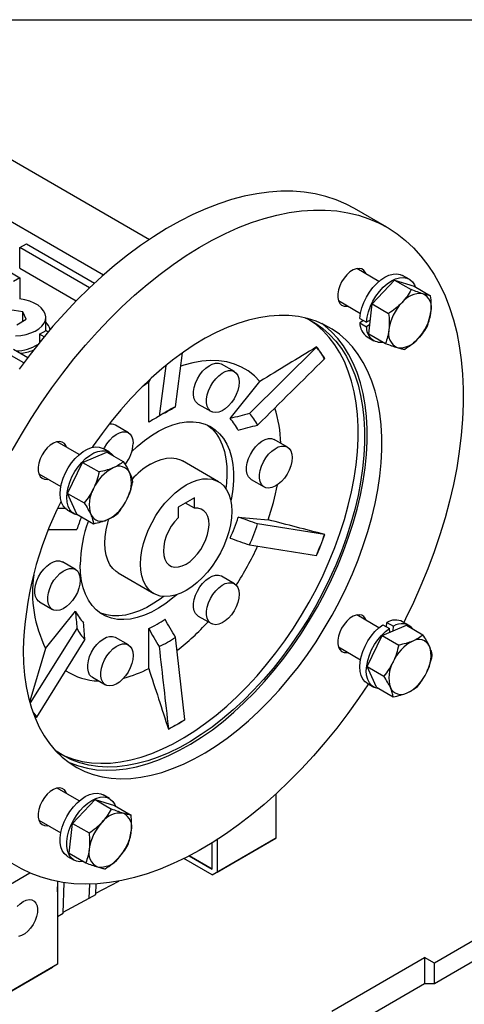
# Model space of a CAD drawing. Header units: millimetres. Extents: x 25 to 1092, y 25 to 838.
# Tile 7 of 8: x 835 to 932, y 625 to 838. Entities that reach past the tile are written whole.
import ezdxf

# ---------------------------------------------------------------- set-up
doc = ezdxf.new("R2010")
doc.units = ezdxf.units.MM
doc.header["$LTSCALE"] = 4
doc.linetypes.add('SLD-Solid', pattern=[0])
doc.layers.add('TEXT', color=140, linetype='SLD-Solid', lineweight=25)

msp = doc.modelspace()

# ---------------------------------------------------------------- linework, layer by layer
for p, q in [((827.241, 811.462), (863.452, 790.558)), ((796.482, 804.727), (835.373, 782.276)), ((853.478, 782.845), (815.574, 804.727)), ((914.982, 793.208), (907.911, 797.29)), ((835.373, 788.807), (836.787, 789.623)), ((836.787, 789.623), (851.549, 781.102)), ((850.471, 780.091), (835.373, 788.807)), ((835.373, 784.316), (835.373, 788.807)), ((835.373, 784.316), (847.598, 777.258)), ((913.251, 781.471), (908.44, 784.249)), ((835.373, 782.276), (833.958, 781.459)), ((835.373, 782.276), (835.373, 777.661)), ((911.748, 776.598), (916.653, 781.77)), ((916.653, 781.77), (920.259, 779.688)), ((916.653, 781.77), (920.861, 780.463)), ((919.806, 781.96), (918.391, 782.777)), ((920.861, 780.463), (924.467, 778.382)), ((904.44, 777.321), (909.252, 774.543)), ((836, 774.882), (833.211, 775.313)), ((836.747, 773.272), (836, 774.882)), ((836, 772.841), (836, 774.882)), ((911.051, 770.12), (911.748, 776.598)), ((911.748, 776.598), (915.354, 774.516)), ((834.706, 772.094), (836.747, 773.272)), ((840.958, 770.805), (840.958, 773.703)), ((909.114, 773.468), (910.528, 772.651)), ((909.906, 773.01), (909.114, 772.481)), ((911.367, 773.06), (910.528, 772.651)), ((839.615, 770.03), (841.029, 770.846)), ((841.029, 770.846), (841.519, 770.564)), ((841.973, 771.037), (841.867, 771.091)), ((909.114, 772.481), (910.528, 771.665)), ((911.271, 772.161), (910.528, 771.665)), ((840.6, 769.461), (839.615, 770.03)), ((839.615, 770.03), (839.615, 768.252)), ((910.692, 769.439), (912.106, 768.623)), ((911.051, 770.12), (914.657, 768.038)), ((833.958, 766.764), (837.063, 764.972)), ((899.689, 767.244), (885.171, 752.866)), ((899.722, 767.284), (899.689, 767.244)), ((836.212, 763.83), (832.544, 765.948)), ((869.095, 754.304), (870.62, 765.988)), ((901.457, 764.728), (901.489, 764.769)), ((866.982, 763.169), (865.559, 752.263)), ((881.89, 761.926), (879.061, 763.559)), ((863.626, 760.221), (863.303, 759.603)), ((880.958, 751.733), (887.444, 759.802)), ((863.303, 759.603), (861.876, 758.626)), ((863.303, 750.955), (863.303, 759.603)), ((874.062, 754.898), (876.89, 753.266)), ((858.909, 748.66), (856.08, 750.292)), ((893.38, 745.577), (890.552, 747.21)), ((848.251, 743.948), (843.44, 746.726)), ((854.806, 744.436), (853.391, 745.253)), ((848.929, 742.262), (854.191, 744.494)), ((854.191, 744.494), (857.796, 742.412)), ((845.695, 735.536), (848.929, 742.262)), ((848.929, 742.262), (852.535, 740.181)), ((878.434, 738.064), (870.656, 742.554)), ((839.44, 739.797), (844.252, 737.019)), ((885.552, 738.55), (888.381, 736.917)), ((845.695, 735.536), (849.301, 733.454)), ((847.721, 731.042), (845.695, 735.536)), ((873.203, 734.554), (869.667, 732.513)), ((873.203, 732.299), (873.203, 734.554)), ((845.394, 732.244), (843.602, 732.236)), ((869.667, 732.513), (869.667, 730.258)), ((873.203, 732.299), (871.25, 733.426)), ((845.692, 731.916), (847.106, 731.099)), ((847.721, 731.042), (851.327, 728.96)), ((882.725, 730.392), (889.212, 729.812)), ((901.457, 726.63), (886.939, 728.915)), ((841.656, 727.678), (847.715, 727.707)), ((901.489, 726.627), (901.457, 726.63)), ((899.689, 722.074), (899.722, 722.071)), ((847.418, 719.044), (844.59, 720.677)), ((856.657, 718.305), (864.436, 713.815)), ((881.89, 715.962), (879.061, 717.595)), ((839.59, 712.016), (842.419, 710.383)), ((840.931, 701.94), (847.417, 710.008)), ((874.062, 708.934), (876.89, 707.301)), ((913.251, 706.412), (908.44, 709.19)), ((913.929, 704.726), (919.191, 706.958)), ((914.114, 707.07), (915.529, 706.253)), ((914.907, 706.612), (914.969, 707.563)), ((914.969, 707.563), (916.383, 706.747)), ((916.317, 705.739), (916.383, 706.747)), ((919.806, 706.901), (918.391, 707.717)), ((919.191, 706.958), (922.796, 704.876)), ((847.715, 706.271), (837.6, 690.131)), ((858.909, 702.695), (856.08, 704.328)), ((863.303, 697.582), (863.303, 706.231)), ((871.117, 686.53), (869.095, 704.359)), ((910.695, 698), (913.929, 704.726)), ((913.929, 704.726), (917.535, 702.645)), ((915.587, 705.429), (915.529, 706.253)), ((839.009, 687.043), (849.482, 703.756)), ((904.44, 702.261), (909.252, 699.483)), ((840.931, 701.94), (837.493, 690.466)), ((910.695, 698), (914.301, 695.919)), ((912.721, 693.506), (910.695, 698)), ((851.081, 695.667), (853.909, 694.035)), ((910.692, 694.38), (912.106, 693.563)), ((912.721, 693.506), (916.327, 691.424)), ((838.977, 687.003), (839.009, 687.043)), ((871.117, 686.487), (871.117, 686.53)), ((867.581, 684.489), (867.581, 684.446)), ((848.251, 668.888), (843.44, 671.666)), ((854.806, 669.377), (853.391, 670.193)), ((890.88, 670.371), (890.88, 660.816)), ((846.748, 664.014), (851.653, 669.186)), ((851.653, 669.186), (855.259, 667.105)), ((851.653, 669.186), (855.861, 667.88)), ((855.861, 667.88), (859.467, 665.798)), ((839.44, 664.738), (844.252, 661.96)), ((846.051, 657.536), (846.748, 664.014)), ((846.748, 664.014), (850.354, 661.933)), ((877.092, 652.856), (889.82, 660.204)), ((877.092, 654.081), (877.092, 659.821)), ((878.153, 653.469), (890.88, 660.816)), ((878.153, 660.491), (878.153, 653.469)), ((890.88, 660.816), (889.82, 660.204)), ((846.051, 657.536), (849.657, 655.455)), ((845.692, 656.856), (847.106, 656.04)), ((877.092, 652.856), (870.957, 656.398)), ((877.092, 654.081), (872.087, 656.971)), ((872.087, 656.971), (877.092, 654.081)), ((965.587, 656.988), (925.282, 633.721)), ((830.776, 649.39), (837.525, 653.286)), ((878.153, 653.469), (877.092, 652.856)), ((843.504, 651.419), (843.504, 633.467)), ((843.504, 649.14), (843.574, 651.406)), ((844.752, 644.541), (844.956, 651.172)), ((851.823, 648.623), (851.893, 650.909)), ((851.83, 648.85), (856.796, 651.52)), ((965.587, 652.497), (925.282, 629.23)), ((850.409, 647.806), (850.502, 650.85)), ((844.759, 644.768), (850.409, 647.806)), ((850.409, 647.806), (851.823, 648.623)), ((843.504, 643.821), (844.752, 644.541)), ((903.008, 623.312), (923.16, 634.945)), ((923.16, 634.945), (923.16, 629.23)), ((925.282, 633.721), (923.16, 634.945)), ((925.282, 633.721), (923.16, 634.945)), ((829.716, 625.507), (842.444, 632.854)), ((843.504, 633.467), (830.776, 626.119)), ((843.504, 633.467), (842.444, 632.854)), ((925.282, 629.23), (925.282, 633.721)), ((923.16, 629.23), (906.897, 619.841)), ((925.282, 629.23), (923.16, 629.23))]:
    msp.add_line(p, q)
at = {"flags": 128}
for points in [[(907.911, 797.29), (906.116, 798.237), (903.971, 799.155), (901.735, 799.894), (899.413, 800.45), (897.012, 800.824), (894.537, 801.013), (891.994, 801.018), (889.391, 800.839), (886.734, 800.475), (884.029, 799.929), (881.283, 799.2), (878.503, 798.292), (875.697, 797.206), (872.871, 795.945), (870.032, 794.513), (867.188, 792.912), (864.346, 791.148), (861.513, 789.224), (858.696, 787.145), (855.902, 784.917), (853.139, 782.545), (850.412, 780.035), (847.73, 777.393), (845.099, 774.627), (842.526, 771.743), (840.016, 768.748), (837.577, 765.651), (835.215, 762.458)], [(833.718, 744.818), (835.717, 748.308), (837.815, 751.737), (840.006, 755.096), (842.286, 758.376), (844.648, 761.569), (847.087, 764.666), (849.597, 767.661), (852.17, 770.545), (854.801, 773.311), (857.483, 775.953), (860.21, 778.463), (862.973, 780.835), (865.767, 783.063), (868.584, 785.142), (871.417, 787.066), (874.259, 788.83), (877.103, 790.431), (879.942, 791.863), (882.768, 793.124), (885.574, 794.21), (888.354, 795.118), (891.1, 795.847), (893.805, 796.393), (896.462, 796.757), (899.065, 796.936), (901.608, 796.931), (904.083, 796.742), (906.484, 796.368), (908.806, 795.812), (911.042, 795.073), (913.188, 794.155), (915.236, 793.06), (917.183, 791.79), (919.024, 790.348), (920.753, 788.738), (922.366, 786.965), (923.86, 785.032), (925.23, 782.945), (926.473, 780.709), (927.586, 778.329), (928.567, 775.812), (929.412, 773.163), (930.119, 770.39), (930.687, 767.5), (931.114, 764.5), (931.4, 761.397), (931.542, 758.199), (931.542, 754.914), (931.4, 751.552), (931.114, 748.119), (930.687, 744.625), (930.119, 741.079), (929.412, 737.49), (928.567, 733.866), (927.586, 730.217), (926.473, 726.552), (925.23, 722.88), (923.86, 719.211), (922.366, 715.554), (920.753, 711.917), (919.024, 708.311), (918.65, 707.567)], [(910.501, 783.059), (910.358, 783.4), (910.004, 783.876), (909.531, 784.18), (908.961, 784.297), (908.322, 784.222), (907.643, 783.958), (906.956, 783.519), (906.293, 782.924), (905.685, 782.2), (905.16, 781.383), (904.744, 780.51), (904.455, 779.622), (904.307, 778.761), (904.307, 777.967), (904.455, 777.276), (904.744, 776.722), (905.16, 776.329), (905.685, 776.118), (906.293, 776.097), (906.502, 776.131)], [(909.114, 773.468), (909.258, 774.578), (909.547, 775.729), (909.973, 776.891), (910.524, 778.032), (911.184, 779.12), (911.937, 780.125), (912.761, 781.021), (913.633, 781.782), (914.53, 782.389), (915.428, 782.823), (916.301, 783.074), (917.126, 783.134), (917.881, 783.002), (918.391, 782.777)], [(910.528, 772.651), (910.673, 773.761), (910.962, 774.913), (911.387, 776.075), (911.938, 777.215), (912.599, 778.303), (913.351, 779.309), (914.175, 780.205), (915.047, 780.966), (915.944, 781.572), (916.842, 782.007), (917.715, 782.257), (918.54, 782.317), (919.295, 782.185), (919.958, 781.865), (920.512, 781.365), (920.941, 780.698), (921.098, 780.326)], [(834.404, 769.671), (835.578, 769.772), (836.706, 769.987), (837.754, 770.308), (838.694, 770.727), (839.497, 771.232), (840.141, 771.808), (840.607, 772.438), (840.881, 773.105), (840.957, 773.789), (840.831, 774.471), (840.508, 775.13), (839.996, 775.749), (839.31, 776.308), (838.471, 776.793), (837.501, 777.189), (836.43, 777.484), (835.288, 777.671)], [(836.08, 701.447), (836.152, 698.751), (836.369, 696.148), (836.729, 693.649), (837.232, 691.262), (837.875, 688.997), (838.656, 686.861), (839.572, 684.864), (840.62, 683.011), (841.795, 681.311), (843.094, 679.768), (844.512, 678.391), (846.043, 677.182), (847.681, 676.147), (849.421, 675.29), (851.256, 674.614), (853.179, 674.121), (855.184, 673.813), (857.262, 673.691), (859.405, 673.757), (861.607, 674.009), (863.859, 674.446), (866.151, 675.067), (868.477, 675.87), (870.827, 676.852), (873.192, 678.009), (875.564, 679.336), (877.933, 680.829), (880.292, 682.483), (882.631, 684.29), (884.941, 686.245), (887.214, 688.34), (889.442, 690.567), (891.615, 692.918), (893.727, 695.385), (895.769, 697.957), (897.734, 700.626), (899.614, 703.382), (901.402, 706.214), (903.092, 709.111), (904.678, 712.064), (906.153, 715.061), (907.512, 718.09), (908.749, 721.142), (909.862, 724.203), (910.844, 727.263), (911.693, 730.311), (912.405, 733.335), (912.978, 736.324), (913.41, 739.267), (913.699, 742.152), (913.843, 744.97), (913.843, 747.709), (913.699, 750.359), (913.41, 752.911), (912.978, 755.356), (912.405, 757.683), (911.693, 759.884), (910.844, 761.952), (909.862, 763.878), (908.749, 765.655), (907.512, 767.277), (906.153, 768.738), (904.678, 770.032), (903.092, 771.154), (901.402, 772.1), (899.614, 772.868), (897.734, 773.452), (895.769, 773.853), (893.727, 774.068), (891.615, 774.096), (889.442, 773.937), (887.214, 773.593), (884.941, 773.063), (882.631, 772.35), (880.292, 771.458), (877.933, 770.388), (875.564, 769.145), (873.192, 767.734), (870.827, 766.16), (868.477, 764.429), (866.151, 762.547), (863.859, 760.521), (861.607, 758.359), (859.405, 756.069), (857.262, 753.659), (855.184, 751.138), (853.179, 748.516), (851.256, 745.803), (851.047, 745.496)], [(897.234, 773.574), (897.86, 773.28), (899.527, 772.347), (901.091, 771.24), (902.546, 769.963), (903.886, 768.523), (905.107, 766.923), (906.204, 765.17), (907.173, 763.27), (908.01, 761.23), (908.713, 759.059), (909.278, 756.764), (909.704, 754.353), (909.989, 751.835), (910.131, 749.221), (910.131, 746.519), (909.989, 743.74), (909.704, 740.894), (909.278, 737.991), (908.713, 735.043), (908.01, 732.061), (907.173, 729.054), (906.204, 726.036), (905.107, 723.016), (903.886, 720.007), (902.546, 717.018), (901.091, 714.062), (899.527, 711.15), (897.86, 708.292), (896.096, 705.499), (894.242, 702.781), (892.304, 700.148), (890.289, 697.611), (888.206, 695.178), (886.062, 692.859), (883.865, 690.662), (881.623, 688.595), (879.344, 686.667), (877.037, 684.884), (874.711, 683.254), (872.374, 681.781), (870.034, 680.471), (867.701, 679.331), (865.384, 678.362), (863.09, 677.57), (860.828, 676.957), (858.607, 676.526), (856.436, 676.277), (854.321, 676.213), (852.272, 676.333), (850.295, 676.636), (848.398, 677.123), (846.588, 677.79), (844.871, 678.635), (843.255, 679.656), (843.086, 679.777)], [(843.971, 679.174), (845.18, 678.602), (846.99, 677.935), (848.887, 677.449), (850.864, 677.145), (852.914, 677.025), (855.029, 677.09), (857.2, 677.338), (859.421, 677.77), (861.683, 678.382), (863.976, 679.175), (866.294, 680.143), (868.627, 681.284), (870.966, 682.593), (873.304, 684.066), (875.63, 685.697), (877.937, 687.48), (880.216, 689.408), (882.458, 691.474), (884.655, 693.671), (886.799, 695.99), (888.882, 698.423), (890.897, 700.96), (892.834, 703.593), (894.689, 706.311), (896.453, 709.104), (898.12, 711.962), (899.684, 714.875), (901.138, 717.831), (902.479, 720.819), (903.7, 723.828), (904.797, 726.848), (905.766, 729.867), (906.603, 732.873), (907.306, 735.856), (907.871, 738.804), (908.297, 741.706), (908.582, 744.552), (908.724, 747.331), (908.724, 750.033), (908.582, 752.648), (908.297, 755.165), (907.871, 757.576), (907.306, 759.871), (906.603, 762.043), (905.766, 764.082), (904.797, 765.982), (903.7, 767.735), (902.479, 769.335), (901.138, 770.776), (899.684, 772.052), (898.199, 773.109)], [(845.928, 677.264), (846.239, 677.127), (848.074, 676.451), (849.997, 675.958), (852.002, 675.65), (854.08, 675.528), (856.224, 675.594), (858.425, 675.845), (860.677, 676.283), (862.969, 676.904), (865.295, 677.707), (867.645, 678.689), (870.01, 679.846), (872.382, 681.173), (874.751, 682.666), (877.11, 684.32), (879.449, 686.127), (881.759, 688.082), (884.032, 690.177), (886.26, 692.404), (888.433, 694.755), (890.545, 697.222), (892.587, 699.794), (894.552, 702.463), (896.432, 705.219), (898.22, 708.051), (899.91, 710.948), (901.496, 713.901), (902.971, 716.898), (904.33, 719.927), (905.568, 722.979), (906.68, 726.04), (907.662, 729.1), (908.511, 732.148), (909.223, 735.172), (909.796, 738.161), (910.228, 741.103), (910.517, 743.989), (910.661, 746.806), (910.661, 749.546), (910.517, 752.196), (910.228, 754.748), (909.796, 757.193), (909.223, 759.52), (908.511, 761.721), (907.662, 763.789), (906.68, 765.715), (905.568, 767.492), (904.33, 769.114), (902.971, 770.575), (901.496, 771.869), (900.831, 772.37)], [(887.444, 759.802), (886.238, 761.025), (884.91, 762.066), (883.465, 762.917), (881.914, 763.575), (880.265, 764.035), (878.527, 764.295), (876.711, 764.353), (874.828, 764.209), (872.887, 763.863), (870.901, 763.318), (870.244, 763.097)], [(874.062, 754.898), (873.879, 755.021), (873.47, 755.463), (873.188, 756.059), (873.044, 756.785), (873.044, 757.611), (873.188, 758.504), (873.47, 759.426), (873.879, 760.339), (874.397, 761.208), (875.005, 761.995), (875.675, 762.67), (876.383, 763.203), (877.097, 763.573), (877.789, 763.766), (878.432, 763.773), (878.997, 763.594), (879.061, 763.559)], [(882.926, 759.637), (882.853, 758.773), (882.639, 757.861), (882.292, 756.939), (881.826, 756.043), (881.26, 755.211), (880.618, 754.476), (879.925, 753.869), (879.211, 753.415), (878.504, 753.132), (877.833, 753.032), (877.226, 753.118), (876.707, 753.388), (876.299, 753.83), (876.017, 754.426), (875.873, 755.152), (875.873, 755.978), (876.017, 756.871), (876.299, 757.793), (876.707, 758.707), (877.226, 759.575), (877.833, 760.363), (878.504, 761.037), (879.211, 761.57), (879.925, 761.941), (880.618, 762.133), (881.26, 762.14), (881.826, 761.961), (882.292, 761.603), (882.639, 761.082), (882.853, 760.417), (882.926, 759.637)], [(866.839, 752.996), (866.398, 752.782), (866.197, 752.68)], [(859.673, 744.645), (860.833, 745.721), (862.356, 746.977), (863.903, 748.08), (865.461, 749.021), (867.015, 749.792), (868.551, 750.385), (870.058, 750.796), (871.52, 751.021), (872.926, 751.057), (874.262, 750.905), (875.518, 750.566), (876.683, 750.043), (877.745, 749.34), (878.695, 748.464), (879.526, 747.422), (880.23, 746.224), (880.801, 744.88), (881.234, 743.401), (881.524, 741.802), (881.67, 740.095), (881.67, 738.296), (881.524, 736.421), (881.234, 734.486), (881.119, 733.9)], [(876.092, 750.337), (877.054, 749.515), (877.916, 748.514), (878.652, 747.354), (879.257, 746.045), (879.724, 744.599), (880.051, 743.028), (880.233, 741.347), (880.269, 739.57), (880.16, 737.712), (880.026, 736.579)], [(853.58, 745.144), (853.726, 745.44), (854.245, 746.308), (854.852, 747.096), (855.523, 747.77), (856.23, 748.303), (856.944, 748.674), (857.637, 748.867), (858.279, 748.874), (858.845, 748.695), (859.311, 748.337), (859.658, 747.815), (859.872, 747.15), (859.945, 746.37)], [(885.552, 738.55), (885.369, 738.672), (884.961, 739.114), (884.679, 739.71), (884.535, 740.436), (884.535, 741.262), (884.679, 742.155), (884.961, 743.077), (885.369, 743.991), (885.888, 744.859), (886.495, 745.646), (887.166, 746.321), (887.873, 746.854), (888.587, 747.225), (889.28, 747.417), (889.922, 747.424), (890.488, 747.245), (890.552, 747.21)], [(845.501, 745.535), (845.358, 745.876), (845.004, 746.352), (844.531, 746.656), (843.961, 746.773), (843.322, 746.698), (842.643, 746.435), (841.956, 745.995), (841.293, 745.4), (840.685, 744.677), (840.16, 743.86), (839.744, 742.987), (839.455, 742.099), (839.307, 741.237), (839.307, 740.443), (839.455, 739.752), (839.744, 739.198), (840.16, 738.806), (840.685, 738.594), (841.293, 738.573), (841.502, 738.607)], [(845.692, 731.916), (845.255, 732.233), (844.76, 732.816), (844.397, 733.557), (844.173, 734.436), (844.097, 735.428), (844.17, 736.506), (844.389, 737.641), (844.749, 738.802), (845.241, 739.957), (845.85, 741.075), (846.56, 742.124), (847.352, 743.076), (848.203, 743.906), (849.091, 744.59), (849.992, 745.11), (850.88, 745.451), (851.732, 745.605), (852.523, 745.566), (853.233, 745.337), (853.391, 745.253)], [(848.223, 730.752), (847.994, 730.782), (847.281, 731.007), (846.669, 731.417), (846.175, 732), (845.811, 732.741), (845.588, 733.619), (845.511, 734.611), (845.584, 735.69), (845.803, 736.825), (846.164, 737.986), (846.655, 739.141), (847.264, 740.258), (847.974, 741.307), (848.766, 742.26), (849.618, 743.09), (850.506, 743.774), (851.406, 744.294), (852.294, 744.635), (853.146, 744.788), (853.937, 744.75), (854.648, 744.52), (855.257, 744.106), (855.664, 743.643)], [(894.416, 743.288), (894.344, 742.424), (894.129, 741.513), (893.782, 740.59), (893.316, 739.694), (892.751, 738.862), (892.108, 738.127), (891.416, 737.52), (890.701, 737.066), (889.994, 736.783), (889.323, 736.683), (888.716, 736.769), (888.198, 737.039), (887.789, 737.481), (887.507, 738.077), (887.363, 738.803), (887.363, 739.629), (887.507, 740.522), (887.789, 741.444), (888.198, 742.358), (888.716, 743.226), (889.323, 744.014), (889.994, 744.688), (890.701, 745.221), (891.416, 745.592), (892.108, 745.784), (892.751, 745.791), (893.316, 745.612), (893.782, 745.255), (894.129, 744.733), (894.344, 744.068), (894.416, 743.288)], [(863.657, 741.861), (864.85, 742.467), (866.026, 742.897), (867.167, 743.145), (868.257, 743.208), (869.28, 743.084), (870.221, 742.776), (870.656, 742.554)], [(861.536, 720.224), (861.608, 721.644), (861.823, 723.126), (862.179, 724.65), (862.669, 726.192), (863.288, 727.73), (864.025, 729.242), (864.87, 730.706), (865.812, 732.101), (866.835, 733.406), (867.925, 734.602), (869.066, 735.671), (870.242, 736.599), (871.435, 737.371), (872.628, 737.976), (873.804, 738.406), (874.945, 738.655), (876.036, 738.717), (877.059, 738.594), (878, 738.286), (878.845, 737.798), (879.582, 737.136), (880.201, 736.312), (880.691, 735.337), (881.047, 734.224), (881.262, 732.99), (881.335, 731.654), (881.262, 730.235), (881.047, 728.752), (880.691, 727.229), (880.201, 725.687), (879.582, 724.149), (878.845, 722.636), (878, 721.172), (877.059, 719.778), (876.036, 718.473), (874.945, 717.277), (873.804, 716.208), (872.628, 715.28), (871.435, 714.508), (870.242, 713.902), (869.066, 713.472), (867.925, 713.224), (866.835, 713.161), (865.812, 713.285), (864.87, 713.593), (864.025, 714.081), (863.288, 714.742), (862.669, 715.567), (862.179, 716.542), (861.823, 717.655), (861.608, 718.888), (861.536, 720.224)], [(869.667, 730.258), (868.896, 729.38), (868.2, 728.398), (867.602, 727.343), (867.119, 726.245), (866.765, 725.139), (866.552, 724.056), (866.486, 723.03), (866.568, 722.091), (866.796, 721.268), (867.164, 720.586), (867.659, 720.064), (868.269, 719.718), (868.973, 719.559), (869.752, 719.592), (870.58, 719.816), (871.435, 720.224), (872.29, 720.803), (873.119, 721.536), (873.897, 722.402), (874.601, 723.374), (875.211, 724.423), (875.707, 725.517), (876.074, 726.625), (876.303, 727.711), (876.385, 728.745), (876.318, 729.694), (876.105, 730.53), (875.751, 731.229), (875.268, 731.768), (874.67, 732.133), (873.975, 732.312), (873.203, 732.299)], [(856.657, 718.305), (856.247, 718.571), (855.51, 719.232), (854.891, 720.057), (854.401, 721.032), (854.045, 722.145), (853.83, 723.378), (853.757, 724.715), (853.83, 726.134), (854.045, 727.617), (854.401, 729.14), (854.662, 730.01)], [(839.59, 712.016), (839.408, 712.139), (838.999, 712.581), (838.717, 713.177), (838.573, 713.903), (838.573, 714.729), (838.717, 715.621), (838.999, 716.543), (839.408, 717.457), (839.926, 718.326), (840.533, 719.113), (841.204, 719.787), (841.911, 720.321), (842.626, 720.691), (843.318, 720.884), (843.96, 720.891), (844.526, 720.712), (844.59, 720.677)], [(848.454, 716.755), (848.382, 715.891), (848.168, 714.979), (847.82, 714.057), (847.354, 713.161), (846.789, 712.329), (846.146, 711.594), (845.454, 710.987), (844.739, 710.533), (844.032, 710.25), (843.362, 710.149), (842.754, 710.236), (842.236, 710.506), (841.827, 710.948), (841.545, 711.544), (841.401, 712.27), (841.401, 713.096), (841.545, 713.989), (841.827, 714.911), (842.236, 715.824), (842.754, 716.693), (843.362, 717.48), (844.032, 718.155), (844.739, 718.688), (845.454, 719.058), (846.146, 719.251), (846.789, 719.258), (847.354, 719.079), (847.82, 718.721), (848.168, 718.199), (848.382, 717.535), (848.454, 716.755)], [(869.384, 713.572), (868.551, 712.859), (867.015, 711.678), (865.461, 710.655), (863.903, 709.798), (862.356, 709.115), (860.833, 708.612), (859.347, 708.294), (857.911, 708.164), (856.539, 708.222), (855.241, 708.467), (854.03, 708.899), (852.915, 709.513), (851.908, 710.303), (851.016, 711.263), (850.248, 712.384), (849.61, 713.657), (849.107, 715.07), (848.746, 716.611), (848.527, 718.266), (848.454, 720.02)], [(874.062, 708.934), (873.879, 709.056), (873.47, 709.498), (873.188, 710.095), (873.044, 710.821), (873.044, 711.647), (873.188, 712.539), (873.47, 713.461), (873.879, 714.375), (874.397, 715.243), (875.005, 716.031), (875.675, 716.705), (876.383, 717.238), (877.097, 717.609), (877.789, 717.802), (878.432, 717.809), (878.997, 717.63), (879.061, 717.595)], [(882.926, 713.672), (882.853, 712.809), (882.639, 711.897), (882.292, 710.974), (881.826, 710.079), (881.26, 709.246), (880.618, 708.512), (879.925, 707.905), (879.211, 707.451), (878.504, 707.168), (877.833, 707.067), (877.226, 707.154), (876.707, 707.423), (876.299, 707.866), (876.017, 708.462), (875.873, 709.188), (875.873, 710.014), (876.017, 710.906), (876.299, 711.828), (876.707, 712.742), (877.226, 713.611), (877.833, 714.398), (878.504, 715.072), (879.211, 715.606), (879.925, 715.976), (880.618, 716.169), (881.26, 716.176), (881.826, 715.997), (882.292, 715.639), (882.639, 715.117), (882.853, 714.453), (882.926, 713.672)], [(866.518, 713.179), (865.987, 712.775), (864.436, 711.712), (862.878, 710.812), (861.327, 710.085), (859.797, 709.537), (858.3, 709.173), (856.851, 708.995), (855.461, 709.006), (854.143, 709.205), (852.909, 709.59), (852.636, 709.706)], [(910.501, 707.999), (910.358, 708.34), (910.004, 708.816), (909.531, 709.12), (908.961, 709.237), (908.322, 709.162), (907.643, 708.899), (906.956, 708.459), (906.293, 707.864), (905.685, 707.141), (905.16, 706.324), (904.744, 705.451), (904.455, 704.563), (904.307, 703.702), (904.307, 702.907), (904.455, 702.216), (904.744, 701.662), (905.16, 701.27), (905.685, 701.058), (906.293, 701.037), (906.502, 701.071)], [(910.692, 694.38), (910.241, 694.71), (909.749, 695.297), (909.389, 696.042), (909.17, 696.924), (909.097, 697.919), (909.173, 698.999), (909.397, 700.135), (909.76, 701.296), (910.255, 702.45), (910.867, 703.567), (911.579, 704.614), (912.373, 705.563), (913.226, 706.39), (914.114, 707.07)], [(851.081, 695.667), (850.898, 695.79), (850.489, 696.232), (850.207, 696.828), (850.063, 697.554), (850.063, 698.38), (850.207, 699.272), (850.489, 700.194), (850.898, 701.108), (851.416, 701.977), (852.024, 702.764), (852.694, 703.438), (853.402, 703.972), (854.116, 704.342), (854.809, 704.535), (855.451, 704.542), (856.016, 704.363), (856.08, 704.328)], [(913.223, 693.216), (912.974, 693.25), (912.264, 693.479), (911.655, 693.893), (911.164, 694.481), (910.803, 695.226), (910.584, 696.108), (910.511, 697.102), (910.588, 698.182), (910.811, 699.318), (911.175, 700.48), (911.669, 701.634), (912.281, 702.75), (912.994, 703.797), (913.787, 704.747), (914.64, 705.573), (915.529, 706.253)], [(859.945, 700.406), (859.872, 699.542), (859.658, 698.63), (859.311, 697.708), (858.845, 696.812), (858.279, 695.98), (857.637, 695.245), (856.944, 694.638), (856.23, 694.184), (855.523, 693.901), (854.852, 693.801), (854.245, 693.887), (853.726, 694.157), (853.318, 694.599), (853.036, 695.195), (852.892, 695.921), (852.892, 696.747), (853.036, 697.64), (853.318, 698.562), (853.726, 699.476), (854.245, 700.344), (854.852, 701.131), (855.523, 701.806), (856.23, 702.339), (856.944, 702.71), (857.637, 702.902), (858.279, 702.909), (858.845, 702.73), (859.311, 702.372), (859.658, 701.85), (859.872, 701.186), (859.945, 700.406)], [(910.951, 694.23), (908.806, 691.05), (906.484, 687.813), (904.083, 684.667), (901.608, 681.62), (899.065, 678.68), (896.462, 675.853), (893.805, 673.149), (891.1, 670.572), (888.354, 668.13), (885.574, 665.83), (882.768, 663.675), (879.942, 661.673), (877.103, 659.828), (874.259, 658.145), (871.417, 656.628), (868.584, 655.281), (865.767, 654.107), (862.973, 653.11), (860.21, 652.291), (857.483, 651.654), (854.801, 651.199), (852.17, 650.927), (849.597, 650.84), (847.087, 650.937), (844.648, 651.219), (842.286, 651.684), (840.006, 652.332), (837.815, 653.16), (835.717, 654.167), (833.718, 655.35)], [(845.501, 670.476), (845.358, 670.817), (845.004, 671.293), (844.531, 671.596), (843.961, 671.714), (843.322, 671.639), (842.643, 671.375), (841.956, 670.936), (841.293, 670.34), (840.685, 669.617), (840.16, 668.8), (839.744, 667.927), (839.455, 667.039), (839.307, 666.178), (839.307, 665.383), (839.455, 664.693), (839.744, 664.138), (840.16, 663.746), (840.685, 663.535), (841.293, 663.513), (841.502, 663.547)], [(845.692, 656.856), (845.54, 656.951), (844.986, 657.452), (844.557, 658.118), (844.264, 658.932), (844.116, 659.872), (844.116, 660.912), (844.264, 662.023), (844.557, 663.176), (844.986, 664.338), (845.54, 665.477), (846.203, 666.563), (846.957, 667.567), (847.782, 668.459), (848.656, 669.217), (849.553, 669.819), (850.45, 670.248), (851.323, 670.494), (852.146, 670.55), (852.899, 670.413), (853.391, 670.193)], [(849.167, 655.737), (848.371, 655.682), (847.617, 655.814), (846.954, 656.135), (846.4, 656.635), (845.971, 657.302), (845.678, 658.116), (845.53, 659.056), (845.53, 660.096), (845.678, 661.207), (845.971, 662.359), (846.4, 663.521), (846.954, 664.661), (847.617, 665.747), (848.371, 666.75), (849.197, 667.643), (850.07, 668.4), (850.967, 669.002), (851.865, 669.432), (852.737, 669.678), (853.561, 669.733), (854.313, 669.596), (854.974, 669.271), (855.524, 668.766), (855.95, 668.096), (856.098, 667.743)], [(834.773, 645.977), (835.411, 646.593), (836.08, 647.063)], [(836.08, 647.063), (836.749, 647.365), (837.386, 647.485), (837.963, 647.417), (838.451, 647.165), (838.829, 646.74), (839.078, 646.162), (839.186, 645.458), (839.15, 644.661), (838.97, 643.809), (838.655, 642.94), (838.219, 642.097), (837.684, 641.318), (837.073, 640.639), (836.416, 640.093), (835.743, 639.704), (835.086, 639.492)]]:
    msp.add_lwpolyline(points, dxfattribs=at)
for centre, radius, start, end in [((925.817, 769.624), 10.497, 136.38609, 172.24725), ((922.144, 773.945), 4.893, 82.60578, 143.36751), ((921.309, 775.796), 3.341, 344.55165, 63.99145), ((914.127, 776.322), 10.497, 316.38609, 352.24725), ((838.499, 770.189), 3.495, 13.57359, 45.28135), ((912.724, 772.424), 3.61, 179.09098, 235.75459), ((913.698, 771.462), 3.177, 176.34676, 278.49433), ((918.636, 770.15), 3.341, 164.55165, 243.99145), ((917.801, 772), 4.893, 262.60578, 323.36751), ((834.371, 775.712), 9.302, 271.21665, 301.5846), ((834.188, 777.868), 12.034, 276.04031, 289.81143), ((883.791, 754.191), 20.569, 30.81499, 39.38636), ((883.806, 754.219), 20.591, 30.81939, 39.38195), ((881.741, 728.315), 28.902, 115.94749, 124.04714), ((865.428, 745.78), 26.541, 1.33111, 18.10896), ((872.845, 744.153), 11.103, 27.14296, 43.05838), ((876.003, 744.544), 12.382, 27.96942, 42.23192), ((855.135, 748.531), 1.999, 61.76371, 103.7173), ((852.254, 746.734), 7.7, 320.36861, 357.29577), ((859.714, 732.881), 9.166, 116.83819, 156.19467), ((856.884, 738.837), 2.579, 25.03869, 120.46736), ((872.631, 726.851), 17.489, 120.87423, 137.95844), ((852.483, 737.816), 7.061, 330.30259, 17.40693), ((857.462, 733.083), 7.061, 150.30259, 197.40693), ((837.911, 747.505), 54.266, 340.97067, 349.24875), ((850.23, 738.018), 9.166, 296.83819, 336.19467), ((911.425, 699.531), 75.37, 152.93335, 178.54352), ((894.002, 712.349), 48.769, 158.19603, 161.64443), ((853.061, 732.062), 2.579, 205.03869, 300.46736), ((840.505, 744.152), 44.406, 335.63983, 341.94881), ((878.343, 719.512), 29.893, 160.26305, 179.02636), ((839.903, 744.543), 49.564, 335.96842, 341.62022), ((823.669, 754.19), 82.526, 337.09756, 340.49108), ((823.622, 754.218), 82.611, 337.09931, 340.48933), ((827.285, 751.425), 65.605, 326.95689, 335.36897), ((865.571, 714.109), 27.481, 172.12996, 206.28293), ((857.297, 715.074), 11.103, 207.14296, 223.05838), ((852.164, 729.61), 25.897, 295.4766, 304.51803), ((837.838, 742.31), 51.639, 307.71185, 317.93629), ((916.819, 704.56), 3.527, 63.51626, 121.63592), ((918.168, 704.041), 3.241, 39.60183, 123.40972), ((858.651, 712.078), 12.382, 207.96942, 222.23192), ((852.913, 728.307), 28.902, 295.94749, 304.04714), ((924.714, 695.345), 9.166, 116.83819, 156.19467), ((921.884, 701.301), 2.579, 25.03869, 120.46736), ((917.483, 700.28), 7.061, 330.30259, 17.40693), ((922.462, 695.547), 7.061, 150.30259, 197.40693), ((852.791, 708.52), 13.645, 236.78213, 268.55372), ((850.96, 721.807), 27.188, 284.77841, 297.00079), ((915.23, 700.482), 9.166, 296.83819, 336.19467), ((918.061, 694.526), 2.579, 205.03869, 300.46736), ((854.364, 699.682), 19.888, 215.45168, 219.45745), ((854.316, 699.628), 19.867, 215.90622, 219.45522), ((845.318, 727.137), 48.109, 297.56564, 302.42898), ((845.293, 727.137), 48.159, 297.56814, 302.42648), ((857.144, 661.362), 4.893, 82.60578, 143.36751), ((856.309, 663.212), 3.341, 344.55165, 63.99145), ((860.817, 657.041), 10.497, 136.38609, 172.24725), ((849.127, 663.739), 10.497, 316.38609, 352.24725), ((853.636, 657.567), 3.341, 164.55165, 243.99145), ((852.801, 659.417), 4.893, 262.60578, 323.36751)]:
    msp.add_arc(centre, radius, start, end)
for points, knots in [([(920.259, 779.688), (919.985, 779.195), (919.681, 778.704), (919.005, 777.759), (918.632, 777.302), (918.217, 776.865)], [0, 0, 0, 0, 0.5, 0.5, 1, 1, 1, 1]), ([(922.774, 778.798), (922.595, 778.853), (922.406, 778.915), (922.014, 779.046), (921.81, 779.117), (921.177, 779.342), (920.727, 779.509), (920.259, 779.688)], [0, 0, 0, 0, 0.25, 0.25, 0.5, 0.5, 1, 1, 1, 1]), ([(918.217, 776.865), (917.802, 776.427), (917.342, 776.007), (916.379, 775.227), (915.875, 774.863), (915.354, 774.516)], [0, 0, 0, 0, 0.5, 0.5, 1, 1, 1, 1]), ([(924.467, 778.382), (924.248, 778.416), (924.005, 778.464), (923.447, 778.599), (923.132, 778.687), (922.774, 778.798)], [0, 0, 0, 0, 0.5, 0.5, 1, 1, 1, 1]), ([(924.529, 774.906), (924.558, 775.181), (924.578, 775.462), (924.599, 776.03), (924.601, 776.318), (924.581, 777.189), (924.535, 777.781), (924.467, 778.382)], [0, 0, 0, 0, 0.25, 0.25, 0.5, 0.5, 1, 1, 1, 1]), ([(923.769, 771.904), (923.952, 772.361), (924.112, 772.835), (924.371, 773.831), (924.469, 774.354), (924.529, 774.906)], [0, 0, 0, 0, 0.5, 0.5, 1, 1, 1, 1]), ([(915.354, 774.516), (915.422, 773.914), (915.468, 773.321), (915.495, 772.16), (915.475, 771.592), (915.416, 771.04)], [0, 0, 0, 0, 0.5, 0.5, 1, 1, 1, 1]), ([(915.416, 771.04), (915.386, 770.765), (915.347, 770.495), (915.251, 769.97), (915.193, 769.715), (914.999, 768.968), (914.839, 768.494), (914.657, 768.038)], [0, 0, 0, 0, 0.25, 0.25, 0.5, 0.5, 1, 1, 1, 1]), ([(923.769, 771.904), (923.495, 771.411), (923.191, 770.92), (922.515, 769.975), (922.142, 769.518), (921.727, 769.081)], [0, 0, 0, 0, 0.5, 0.5, 1, 1, 1, 1]), ([(921.727, 769.081), (921.312, 768.643), (920.852, 768.223), (919.89, 767.443), (919.385, 767.079), (918.864, 766.732)], [0, 0, 0, 0, 0.5, 0.5, 1, 1, 1, 1]), ([(914.657, 768.038), (915.126, 767.859), (915.576, 767.692), (916.419, 767.392), (916.813, 767.259), (917.171, 767.148)], [0, 0, 0, 0, 0.5, 0.5, 1, 1, 1, 1]), ([(917.171, 767.148), (917.35, 767.093), (917.519, 767.042), (917.836, 766.954), (917.985, 766.915), (918.403, 766.814), (918.646, 766.766), (918.864, 766.732)], [0, 0, 0, 0, 0.25, 0.25, 0.5, 0.5, 1, 1, 1, 1]), ([(855.576, 741.059), (855.353, 740.965), (855.119, 740.875), (854.638, 740.709), (854.39, 740.631), (853.625, 740.414), (853.089, 740.29), (852.535, 740.181)], [0, 0, 0, 0, 0.25, 0.25, 0.5, 0.5, 1, 1, 1, 1]), ([(857.796, 742.412), (857.491, 742.157), (857.161, 741.914), (856.428, 741.46), (856.024, 741.25), (855.576, 741.059)], [0, 0, 0, 0, 0.5, 0.5, 1, 1, 1, 1]), ([(857.796, 742.412), (858.086, 741.975), (858.359, 741.54), (858.84, 740.708), (859.049, 740.308), (859.22, 739.928)], [0, 0, 0, 0, 0.5, 0.5, 1, 1, 1, 1]), ([(852.535, 740.181), (852.396, 739.558), (852.233, 738.944), (851.837, 737.742), (851.604, 737.153), (851.328, 736.58)], [0, 0, 0, 0, 0.5, 0.5, 1, 1, 1, 1]), ([(859.22, 739.928), (859.392, 739.548), (859.526, 739.186), (859.72, 738.518), (859.783, 738.21), (859.823, 737.918)], [0, 0, 0, 0, 0.5, 0.5, 1, 1, 1, 1]), ([(851.328, 736.58), (851.191, 736.295), (851.044, 736.014), (850.733, 735.469), (850.57, 735.203), (850.059, 734.425), (849.689, 733.931), (849.301, 733.454)], [0, 0, 0, 0, 0.25, 0.25, 0.5, 0.5, 1, 1, 1, 1]), ([(858.616, 734.318), (858.753, 734.603), (858.882, 734.896), (859.117, 735.484), (859.224, 735.782), (859.521, 736.684), (859.684, 737.297), (859.823, 737.918)], [0, 0, 0, 0, 0.25, 0.25, 0.5, 0.5, 1, 1, 1, 1]), ([(856.588, 731.192), (856.978, 731.67), (857.348, 732.164), (858.029, 733.202), (858.341, 733.745), (858.616, 734.318)], [0, 0, 0, 0, 0.5, 0.5, 1, 1, 1, 1]), ([(849.301, 733.454), (849.59, 733.017), (849.863, 732.582), (850.344, 731.75), (850.553, 731.35), (850.724, 730.97)], [0, 0, 0, 0, 0.5, 0.5, 1, 1, 1, 1]), ([(850.724, 730.97), (850.896, 730.59), (851.03, 730.228), (851.224, 729.561), (851.287, 729.252), (851.327, 728.96)], [0, 0, 0, 0, 0.5, 0.5, 1, 1, 1, 1]), ([(854.368, 729.839), (854.591, 729.934), (854.806, 730.034), (855.212, 730.244), (855.405, 730.354), (855.954, 730.694), (856.284, 730.938), (856.588, 731.192)], [0, 0, 0, 0, 0.25, 0.25, 0.5, 0.5, 1, 1, 1, 1]), ([(851.327, 728.96), (851.883, 729.07), (852.419, 729.195), (853.438, 729.484), (853.92, 729.649), (854.368, 729.839)], [0, 0, 0, 0, 0.5, 0.5, 1, 1, 1, 1]), ([(922.796, 704.876), (922.491, 704.622), (922.161, 704.378), (921.428, 703.924), (921.024, 703.714), (920.576, 703.524)], [0, 0, 0, 0, 0.5, 0.5, 1, 1, 1, 1]), ([(924.22, 702.392), (924.049, 702.773), (923.835, 703.181), (923.353, 704.014), (923.084, 704.441), (922.796, 704.876)], [0, 0, 0, 0, 0.5, 0.5, 1, 1, 1, 1]), ([(917.535, 702.645), (917.396, 702.022), (917.233, 701.408), (916.837, 700.206), (916.604, 699.618), (916.328, 699.045)], [0, 0, 0, 0, 0.5, 0.5, 1, 1, 1, 1]), ([(920.576, 703.524), (920.353, 703.429), (920.119, 703.339), (919.638, 703.173), (919.39, 703.095), (918.625, 702.879), (918.089, 702.755), (917.535, 702.645)], [0, 0, 0, 0, 0.25, 0.25, 0.5, 0.5, 1, 1, 1, 1]), ([(924.823, 700.382), (924.783, 700.676), (924.718, 700.99), (924.523, 701.657), (924.392, 702.012), (924.22, 702.392)], [0, 0, 0, 0, 0.5, 0.5, 1, 1, 1, 1]), ([(923.616, 696.782), (923.753, 697.067), (923.882, 697.36), (924.117, 697.949), (924.224, 698.246), (924.521, 699.148), (924.684, 699.761), (924.823, 700.382)], [0, 0, 0, 0, 0.25, 0.25, 0.5, 0.5, 1, 1, 1, 1]), ([(916.328, 699.045), (916.191, 698.759), (916.044, 698.478), (915.733, 697.933), (915.57, 697.667), (915.059, 696.889), (914.689, 696.395), (914.301, 695.919)], [0, 0, 0, 0, 0.25, 0.25, 0.5, 0.5, 1, 1, 1, 1]), ([(915.724, 693.434), (915.553, 693.815), (915.339, 694.223), (914.857, 695.056), (914.588, 695.484), (914.301, 695.919)], [0, 0, 0, 0, 0.5, 0.5, 1, 1, 1, 1]), ([(921.588, 693.656), (921.978, 694.134), (922.348, 694.628), (923.029, 695.666), (923.341, 696.209), (923.616, 696.782)], [0, 0, 0, 0, 0.5, 0.5, 1, 1, 1, 1]), ([(919.368, 692.303), (919.591, 692.398), (919.806, 692.499), (920.212, 692.708), (920.405, 692.818), (920.954, 693.159), (921.284, 693.402), (921.588, 693.656)], [0, 0, 0, 0, 0.25, 0.25, 0.5, 0.5, 1, 1, 1, 1]), ([(916.327, 691.424), (916.287, 691.718), (916.223, 692.032), (916.027, 692.699), (915.896, 693.054), (915.724, 693.434)], [0, 0, 0, 0, 0.5, 0.5, 1, 1, 1, 1]), ([(916.327, 691.424), (916.883, 691.534), (917.419, 691.659), (918.438, 691.948), (918.92, 692.113), (919.368, 692.303)], [0, 0, 0, 0, 0.5, 0.5, 1, 1, 1, 1]), ([(853.217, 664.282), (853.632, 664.719), (854.013, 665.186), (854.688, 666.132), (854.986, 666.615), (855.259, 667.105)], [0, 0, 0, 0, 0.5, 0.5, 1, 1, 1, 1]), ([(857.774, 666.215), (857.595, 666.27), (857.406, 666.331), (857.014, 666.463), (856.81, 666.534), (856.177, 666.759), (855.727, 666.926), (855.259, 667.105)], [0, 0, 0, 0, 0.25, 0.25, 0.5, 0.5, 1, 1, 1, 1]), ([(859.467, 665.798), (859.248, 665.833), (859.005, 665.881), (858.447, 666.016), (858.132, 666.103), (857.774, 666.215)], [0, 0, 0, 0, 0.5, 0.5, 1, 1, 1, 1]), ([(850.354, 661.933), (850.878, 662.282), (851.391, 662.652), (852.352, 663.433), (852.802, 663.844), (853.217, 664.282)], [0, 0, 0, 0, 0.5, 0.5, 1, 1, 1, 1]), ([(859.529, 662.322), (859.558, 662.597), (859.578, 662.879), (859.599, 663.447), (859.601, 663.734), (859.581, 664.605), (859.535, 665.198), (859.467, 665.798)], [0, 0, 0, 0, 0.25, 0.25, 0.5, 0.5, 1, 1, 1, 1]), ([(850.354, 661.933), (850.422, 661.331), (850.468, 660.737), (850.495, 659.576), (850.475, 659.009), (850.416, 658.457)], [0, 0, 0, 0, 0.5, 0.5, 1, 1, 1, 1]), ([(858.769, 659.32), (858.952, 659.778), (859.112, 660.252), (859.371, 661.248), (859.469, 661.771), (859.529, 662.322)], [0, 0, 0, 0, 0.5, 0.5, 1, 1, 1, 1]), ([(850.416, 658.457), (850.386, 658.182), (850.347, 657.911), (850.251, 657.387), (850.193, 657.132), (849.999, 656.385), (849.839, 655.911), (849.657, 655.455)], [0, 0, 0, 0, 0.25, 0.25, 0.5, 0.5, 1, 1, 1, 1]), ([(856.727, 656.497), (857.142, 656.935), (857.523, 657.401), (858.198, 658.348), (858.497, 658.831), (858.769, 659.32)], [0, 0, 0, 0, 0.5, 0.5, 1, 1, 1, 1]), ([(849.657, 655.455), (850.126, 655.276), (850.576, 655.108), (851.419, 654.808), (851.813, 654.676), (852.171, 654.565)], [0, 0, 0, 0, 0.5, 0.5, 1, 1, 1, 1]), ([(853.864, 654.149), (854.388, 654.497), (854.901, 654.868), (855.862, 655.648), (856.313, 656.06), (856.727, 656.497)], [0, 0, 0, 0, 0.5, 0.5, 1, 1, 1, 1]), ([(852.171, 654.565), (852.35, 654.509), (852.519, 654.459), (852.836, 654.371), (852.985, 654.332), (853.403, 654.231), (853.646, 654.183), (853.864, 654.149)], [0, 0, 0, 0, 0.25, 0.25, 0.5, 0.5, 1, 1, 1, 1])]:
    msp.add_open_spline(points, degree=3, knots=knots)
for points in [[(899.722, 767.284), (895.629, 764.79), (891.536, 762.296), (887.444, 759.802)], [(886.939, 750.351), (891.777, 755.144), (896.617, 759.936), (901.457, 764.728)], [(866.839, 752.996), (867.591, 753.432), (868.342, 753.868), (869.095, 754.304)], [(865.559, 752.263), (864.807, 751.827), (864.055, 751.391), (863.303, 750.955)], [(885.171, 752.866), (883.767, 752.489), (882.362, 752.111), (880.958, 751.733)], [(882.725, 749.218), (884.13, 749.596), (885.534, 749.974), (886.939, 750.351)], [(886.939, 728.915), (885.534, 729.407), (884.13, 729.899), (882.725, 730.392)], [(901.489, 726.627), (897.396, 727.689), (893.304, 728.751), (889.212, 729.812)], [(880.958, 725.836), (882.362, 725.343), (883.767, 724.851), (885.171, 724.358)], [(885.171, 724.358), (890.01, 723.597), (894.849, 722.835), (899.689, 722.074)], [(847.417, 710.008), (847.516, 708.763), (847.615, 707.517), (847.715, 706.271)], [(849.482, 703.756), (849.383, 705.001), (849.283, 706.247), (849.184, 707.493)], [(869.095, 704.359), (868.342, 705.663), (867.591, 706.968), (866.839, 708.272)], [(863.303, 706.231), (864.055, 704.927), (864.807, 703.622), (865.559, 702.318)], [(865.559, 702.318), (866.232, 696.375), (866.907, 690.432), (867.581, 684.489)], [(863.303, 697.582), (864.729, 693.203), (866.155, 688.825), (867.581, 684.446)]]:
    msp.add_open_spline(points, degree=3)
at = {"layer": 'TEXT'}
msp.add_line((25.4, 838.2), (1092.2, 838.2), dxfattribs=at)

doc.saveas('drawing.dxf')
